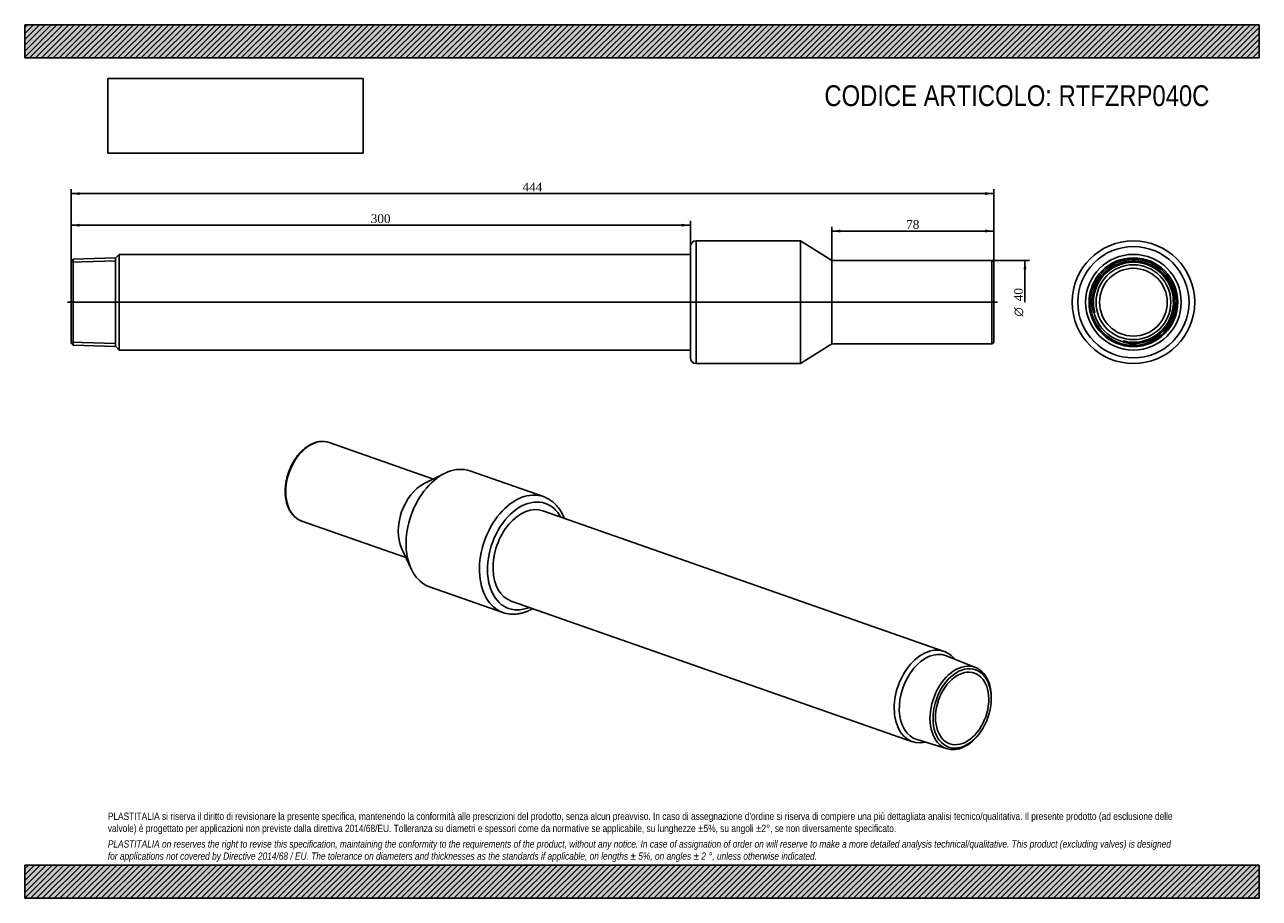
# Model space of a CAD drawing. Header units: millimetres. Extents: x 0 to 594, y 0 to 420.
import ezdxf
from ezdxf.enums import TextEntityAlignment as Align
from ezdxf.lldxf.tags import DXFTag

# ---------------------------------------------------------------- set-up
doc = ezdxf.new("R2010")
doc.units = ezdxf.units.MM
doc.header["$LTSCALE"] = 2
for name, color, linetype in [('COPERTURA_TUBO', 7, 'Continuous'), ('Default', 7, 'Continuous'), ('DV2_Default', 7, 'Continuous'), ('PARTE_PE_', 7, 'Continuous'), ('PARTEA_ACCIAIO', 7, 'Continuous')]:
    doc.layers.add(name, color=color, linetype=linetype)
doc.styles.add('SEACAD_Solid_Edge_ANSI1_Symbols', font='semeca1.ttf')
doc.styles.add('SEACAD_Times_New_Roman', font='times.ttf')
tags = doc.linetypes.add('CENTER2', pattern=[28.575, 19.05, -3.175, 3.175, -3.175]).pattern_tags.tags
tags[10:11] = [DXFTag(74, 4), DXFTag(75, 0), DXFTag(340, '0'), DXFTag(46, 0.0), DXFTag(50, 0.0), DXFTag(44, 0.0), DXFTag(45, 0.0)]
tags[8:9] = [DXFTag(74, 4), DXFTag(75, 0), DXFTag(340, '0'), DXFTag(46, 0.0), DXFTag(50, 0.0), DXFTag(44, 0.0), DXFTag(45, 0.0)]
tags[6:7] = [DXFTag(74, 4), DXFTag(75, 0), DXFTag(340, '0'), DXFTag(46, 0.0), DXFTag(50, 0.0), DXFTag(44, 0.0), DXFTag(45, 0.0)]
tags[4:5] = [DXFTag(74, 4), DXFTag(75, 0), DXFTag(340, '0'), DXFTag(46, 0.0), DXFTag(50, 0.0), DXFTag(44, 0.0), DXFTag(45, 0.0)]
doc.dimstyles.new('ANSImm', dxfattribs={"dimtxt": 4.2, "dimasz": 4.2, "dimexe": 2.1, "dimexo": 0, "dimgap": 1.05, "dimtad": 1, "dimdsep": 46, "dimtxsty": 'SEACAD_Times_New_Roman', "dimblk1": '_SE_FILLED', "dimblk2": '_SE_FILLED', "dimsah": 1, "dimcen": 2.1, "dimazin": 0, "dimtfac": 0.85, "dimtdec": 3, "dimtofl": 0, "dimtmove": 0, "dimatfit": 3, "dimfxl": 1, "dimarcsym": 0})
picture_1 = doc.add_image_def('image1.jpg', size_in_pixel=(4302, 1260))

# ---------------------------------------------------------------- blocks, each defined once
blk = doc.blocks.new('SE')
at = {"layer": 'COPERTURA_TUBO', "color": 7, "linetype": 'Continuous'}
for p, q in [((442.32, 118.7), (249.31, 186.3)), ((234.11, 142.89), (427.12, 75.29))]:
    blk.add_line(p, q, dxfattribs=at)
for start_param, end_param in [(0, 3.544103), (5.880675, 6.283185)]:
    blk.add_ellipse((434.72, 97), major_axis=(7.6, 21.71), ratio=0.667959, start_param=start_param, end_param=end_param, dxfattribs=at)
at = {"layer": 'PARTE_PE_', "color": 7, "linetype": 'Continuous'}
for p, q in [((196.63, 201.57), (146.48, 219.14)), ((201.93, 204.24), (192.22, 199.36)), ((249.53, 193.11), (214.23, 205.47)), ((133.26, 181.39), (183.41, 163.82)), ((181.34, 168.3), (185.89, 158.43)), ((194.73, 149.79), (230.03, 137.43))]:
    blk.add_line(p, q, dxfattribs=at)
for centre, radius, start, end in [((143.23, 209.73), 9.95, 70.96344, 98.62378), ((235.05, 151.94), 15.35, 250.92657, 278.55847)]:
    blk.add_arc(centre, radius, start, end, dxfattribs=at)
for centre, major_axis, start_param, end_param in [((139.87, 200.26), (6.61, 18.88), 0, 3.13664), ((204.48, 177.63), (9.75, 27.84), 0, 3.141593), ((193.95, 181.32), (6.61, 18.88), 0.604623, 2.536969), ((239.78, 165.27), (9.75, 27.84), 0, 3.141842), ((241.71, 164.59), (8.84, 25.25), 0, 3.677761), ((239.78, 165.27), (9.75, 27.84), 6.282711, 6.283185), ((241.71, 164.59), (7.6, 21.71), 0, 3.141593), ((241.71, 164.59), (8.84, 25.25), 5.747017, 6.283185), ((139.87, 200.26), (6.61, 18.88), 3.13664, 3.141593)]:
    blk.add_ellipse(centre, major_axis=major_axis, ratio=0.667959, start_param=start_param, end_param=end_param, dxfattribs=at)
for points, knots in [([(141.74, 219.57), (141.59, 219.55), (141.22, 219.49), (140.56, 219.35), (139.81, 219.13), (139.05, 218.87), (138.29, 218.55), (137.54, 218.18), (136.79, 217.76), (136.05, 217.3), (135.33, 216.78), (134.61, 216.23), (133.91, 215.62), (133.23, 214.98), (132.56, 214.3), (131.92, 213.58), (131.3, 212.82), (130.7, 212.03), (130.12, 211.2), (129.58, 210.35), (129.06, 209.47), (128.57, 208.57), (128.11, 207.64), (127.68, 206.7), (127.29, 205.73), (126.93, 204.75), (126.6, 203.76), (126.31, 202.76), (126.06, 201.76), (125.84, 200.75), (125.66, 199.73), (125.52, 198.72), (125.42, 197.72), (125.36, 196.72), (125.34, 195.72), (125.35, 194.74), (125.41, 193.78), (125.5, 192.83), (125.64, 191.9), (125.81, 191), (126.03, 190.11), (126.28, 189.26), (126.57, 188.43), (126.9, 187.64), (127.26, 186.88), (127.66, 186.16), (128.09, 185.48), (128.56, 184.84), (129.06, 184.24), (129.59, 183.68), (130.14, 183.18), (130.72, 182.71), (131.33, 182.3), (131.96, 181.94), (132.59, 181.64), (132.98, 181.49), (133.19, 181.41)], [0, 0, 0, 0, 0.010106, 0.028616, 0.047164, 0.06577, 0.084426, 0.103125, 0.12186, 0.140623, 0.159408, 0.178207, 0.197016, 0.21583, 0.234646, 0.253461, 0.272273, 0.291081, 0.309885, 0.328685, 0.347481, 0.366272, 0.385061, 0.403847, 0.422632, 0.441416, 0.460201, 0.478986, 0.497773, 0.516563, 0.535357, 0.554156, 0.572959, 0.591769, 0.610585, 0.629407, 0.648236, 0.667071, 0.685911, 0.704754, 0.723598, 0.742438, 0.76127, 0.780088, 0.798886, 0.817656, 0.83639, 0.85508, 0.873717, 0.892295, 0.91081, 0.92926, 0.947648, 0.96598, 0.984266, 1, 1, 1, 1]), ([(259.63, 182.69), (259.55, 182.88), (259.34, 183.4), (258.97, 184.21), (258.5, 185.13), (257.99, 186.02), (257.44, 186.86), (256.87, 187.66), (256.26, 188.42), (255.61, 189.14), (254.94, 189.8), (254.24, 190.43), (253.52, 191), (252.77, 191.52), (251.99, 192), (251.2, 192.42), (250.39, 192.79), (249.81, 193.02), (249.54, 193.11), (249.54, 193.11)], [0.7628896, 0.7628896, 0.7628896, 0.7628896, 0.7717802, 0.7873795, 0.8029455, 0.8184702, 0.833946, 0.8493652, 0.8647214, 0.8800093, 0.8952256, 0.9103689, 0.9254407, 0.9404449, 0.955388, 0.9702786, 0.9851278, 0.999948, 1, 1, 1, 1]), ([(237.34, 136.76), (237.53, 136.79), (237.99, 136.86), (238.81, 137.03), (239.75, 137.27), (240.69, 137.56), (241.63, 137.91), (242.57, 138.31), (243.5, 138.76), (244.11, 139.1), (244.42, 139.27), (244.42, 139.27)], [0, 0, 0, 0, 0.0085721, 0.0237399, 0.0389521, 0.0542314, 0.069574, 0.0849748, 0.1004274, 0.1159247, 0.1160068, 0.1160068, 0.1160068, 0.1160068])]:
    blk.add_open_spline(points, degree=3, knots=knots, dxfattribs=at)
at = {"layer": 'PARTEA_ACCIAIO', "color": 7, "linetype": 'Continuous'}
for p, q in [((457.52, 110.95), (443.42, 116.56)), ((464.96, 94.28), (464.99, 94.68)), ((459.82, 79.92), (460.05, 80.26)), ((429.31, 76.28), (443.84, 71.87))]:
    blk.add_line(p, q, dxfattribs=at)
for centre, major_axis, start_param, end_param in [((435.98, 96.55), (7.06, 20.15), 0, 3.169646), ((435.98, 96.55), (7.06, 20.15), 6.255132, 6.283185), ((450.31, 91.54), (-6.85, -19.55), 1.957799, 6.283185), ((450.31, 91.54), (-6.85, -19.55), 0, 1.183793)]:
    blk.add_ellipse(centre, major_axis=major_axis, ratio=0.667959, start_param=start_param, end_param=end_param, dxfattribs=at)
for major_axis in [(6.51, 18.57), (5.95, 16.99)]:
    blk.add_ellipse((451.02, 91.29), major_axis=major_axis, ratio=0.667959, dxfattribs=at)
blk = doc.blocks.new('SE1')
at = {"layer": 'COPERTURA_TUBO', "color": 7, "linetype": 'Continuous'}
for p, q in [((45.48, 309.58), (43.68, 307.78)), ((45.48, 263.58), (45.48, 309.58)), ((320.28, 309.58), (45.48, 309.58)), ((43.68, 265.38), (45.48, 263.58)), ((45.48, 263.58), (320.28, 263.58))]:
    blk.add_line(p, q, dxfattribs=at)
at = {"layer": 'DV2_Default', "color": 7, "linetype": 'CENTER2'}
blk.add_line((20.53, 286.58), (468.03, 286.58), dxfattribs=at)
at = {"layer": 'PARTE_PE_', "color": 7, "linetype": 'Continuous'}
for p, q in [((323.03, 257.08), (323.03, 316.08)), ((373.28, 316.08), (323.03, 316.08)), ((373.28, 257.08), (373.28, 316.08)), ((388.28, 306.58), (373.28, 316.08)), ((320.28, 259.83), (320.28, 313.33)), ((388.28, 266.58), (388.28, 306.58)), ((465.28, 306.58), (388.28, 306.58)), ((465.28, 266.58), (465.28, 306.58)), ((466.28, 305.58), (466.28, 267.58)), ((373.28, 257.08), (388.28, 266.58)), ((388.28, 266.58), (465.28, 266.58)), ((323.03, 257.08), (373.28, 257.08))]:
    blk.add_line(p, q, dxfattribs=at)
for centre, radius, start, end in [((323.03, 313.33), 2.75, 90, 180), ((465.28, 305.58), 1, 0, 90), ((465.28, 267.58), 1, 270, 0), ((323.03, 259.83), 2.75, 180, 270)]:
    blk.add_arc(centre, radius, start, end, dxfattribs=at)
at = {"layer": 'PARTEA_ACCIAIO', "color": 7, "linetype": 'Continuous'}
for p, q in [((23.28, 307.29), (22.28, 306.26)), ((22.28, 305.78), (43.68, 306.45)), ((22.28, 266.9), (22.28, 306.26)), ((43.68, 307.93), (23.28, 307.29)), ((23.28, 307.29), (23.28, 265.87)), ((43.68, 265.23), (43.68, 307.93)), ((22.28, 267.38), (43.68, 266.71)), ((22.28, 266.9), (23.28, 265.87)), ((23.28, 265.87), (43.68, 265.23))]:
    blk.add_line(p, q, dxfattribs=at)
blk = doc.blocks.new('SE2')
at = {"layer": 'COPERTURA_TUBO', "color": 7, "linetype": 'Continuous'}
blk.add_circle((533.43, 286.58), 23, dxfattribs=at)
at = {"layer": 'PARTE_PE_', "color": 7, "linetype": 'Continuous'}
for radius in [29.5, 26.75, 16.3]:
    blk.add_circle((533.43, 286.58), radius, dxfattribs=at)
at = {"layer": 'PARTEA_ACCIAIO', "color": 7, "linetype": 'Continuous'}
for radius in [21.35, 20.71, 19.68, 18]:
    blk.add_circle((533.43, 286.58), radius, dxfattribs=at)
for radius in [19.87, 19.23]:
    blk.add_arc((533.43, 286.58), radius, 255, 195, dxfattribs=at)
blk = doc.blocks.new('DMBLK7')
at = {"layer": 'Default', "linetype": 'Continuous'}
for points in [[(26.48, 339.5), (22.28, 338.8), (26.48, 338.1)], [(462.08, 339.5), (462.08, 338.1), (466.28, 338.8)]]:
    blk.add_hatch(color=7, dxfattribs=at).paths.add_polyline_path(points)
at = {"layer": 'Default', "color": 7, "linetype": 'Continuous'}
for p, q in [((22.28, 306.26), (22.28, 340.9)), ((466.28, 338.8), (22.28, 338.8)), ((466.28, 286.58), (466.28, 340.9))]:
    blk.add_line(p, q, dxfattribs=at)
at = {"layer": 'Default', "color": 7, "linetype": 'Continuous', "style": 'SEACAD_Times_New_Roman'}
blk.add_text('444', height=4.2, dxfattribs=at).set_placement((239.51, 344.05), align=Align.TOP_LEFT)
blk = doc.blocks.new('_SE_FILLED')
at = {"color": 0}
blk.add_line((0, 0), (-1, 0), dxfattribs=at)
blk.add_solid([(0, 0), (-1, -0.1665), (-1, 0.1665), (0, 0)], dxfattribs=at)
blk = doc.blocks.new('DMBLK8')
at = {"layer": 'Default', "linetype": 'Continuous'}
for points in [[(26.48, 324.3), (22.28, 323.6), (26.48, 322.9)], [(316.08, 324.3), (316.08, 322.9), (320.28, 323.6)]]:
    blk.add_hatch(color=7, dxfattribs=at).paths.add_polyline_path(points)
at = {"layer": 'Default', "color": 7, "linetype": 'Continuous'}
for p, q in [((22.28, 286.58), (22.28, 325.7)), ((22.28, 323.6), (320.28, 323.6)), ((320.28, 286.58), (320.28, 325.7))]:
    blk.add_line(p, q, dxfattribs=at)
at = {"layer": 'Default', "color": 7, "linetype": 'Continuous', "style": 'SEACAD_Times_New_Roman'}
blk.add_text('300', height=4.2, dxfattribs=at).set_placement((166.51, 328.85), align=Align.TOP_LEFT)
blk = doc.blocks.new('DMBLK9')
at = {"layer": 'Default', "linetype": 'Continuous'}
for points in [[(392.48, 321.5), (388.28, 320.8), (392.48, 320.1)], [(462.08, 321.5), (462.08, 320.1), (466.28, 320.8)]]:
    blk.add_hatch(color=7, dxfattribs=at).paths.add_polyline_path(points)
at = {"layer": 'Default', "color": 7, "linetype": 'Continuous'}
for p, q in [((388.28, 286.58), (388.28, 322.9)), ((388.28, 320.8), (466.28, 320.8)), ((466.28, 305.58), (466.28, 322.9))]:
    blk.add_line(p, q, dxfattribs=at)
at = {"layer": 'Default', "color": 7, "linetype": 'Continuous', "style": 'SEACAD_Times_New_Roman'}
blk.add_text('78', height=4.2, dxfattribs=at).set_placement((424.1, 326.05), align=Align.TOP_LEFT)
blk = doc.blocks.new('GDimGGroup')
at = {"layer": 'Default', "linetype": 'Continuous'}
blk.add_hatch(color=7, dxfattribs=at).paths.add_polyline_path([(481.96, 302.38), (481.26, 306.58), (480.56, 302.38)])
at = {"layer": 'Default', "color": 7, "linetype": 'Continuous'}
for p, q in [((465.28, 306.58), (483.36, 306.58)), ((481.26, 306.58), (481.26, 286.58))]:
    blk.add_line(p, q, dxfattribs=at)
for s, style, p in [('40', 'SEACAD_Times_New_Roman', (476.01, 287.05)), ('O', 'SEACAD_Solid_Edge_ANSI1_Symbols', (476.01, 279.74))]:
    blk.add_text(s, height=4.2, rotation=90, dxfattribs=dict(at, style=style)).set_placement(p, align=Align.TOP_LEFT)

msp = doc.modelspace()

# ---------------------------------------------------------------- hatches: boundary and pattern name
at = {"layer": 'Default', "linetype": 'Continuous'}
h = msp.add_hatch(dxfattribs=at)
h.set_pattern_fill('LINE', scale=0.62992, angle=45, style=0)
h.paths.add_polyline_path([(594, 404), (594, 420), (0, 420), (0, 404)])
for points in [[(594, 404), (594, 420), (0, 420), (0, 404)], [(594, 0), (594, 16), (0, 16), (0, 0)]]:
    msp.add_hatch(color=7, dxfattribs=at).paths.add_polyline_path(points)
h = msp.add_hatch(dxfattribs=at)
h.set_pattern_fill('LINE', scale=0.62992, angle=45, style=0)
h.paths.add_polyline_path([(594, 0), (594, 16), (0, 16), (0, 0)])

# ---------------------------------------------------------------- linework, layer by layer
at = {"layer": 'Default', "color": 7, "linetype": 'Continuous'}
for p, q in [((0, 420), (594, 420)), ((0, 404), (0, 420)), ((594, 420), (594, 404)), ((594, 404), (0, 404)), ((0, 16), (594, 16)), ((0, 0), (0, 16)), ((594, 16), (594, 0)), ((594, 0), (0, 0))]:
    msp.add_line(p, q, dxfattribs=at)

# ---------------------------------------------------------------- block references
at = {"layer": 'Default'}
for name in ['SE1', 'SE2', 'GDimGGroup', 'SE']:
    msp.add_blockref(name, (0, 0), dxfattribs=at)

# ---------------------------------------------------------------- texts
at = {"layer": 'Default', "attachment_point": 1}
for s, insert, char_height, width in [('{\\fArial Narrow|b0||i0||c0|p34;\\C7;\\H10.;\\W1.;CODICE ARTICOLO: RTFZRP040C}', (384.775, 390.864), 10, 200.77001), ("{\\fArial Narrow|b0||i0||c0|p34;\\C7;\\H3.5;\\W1.;PLASTITALIA si riserva il diritto di revisionare la presente specifica, mantenendo la conformità alle prescrizioni del prodotto, senza alcun preavviso. In caso di assegnazione d'ordine si riserva di compiere una più dettagliata analisi tecnico/qualitativa. Il presente prodotto (ad esclusione delle \\P}{\\fArial Narrow|b0||i0||c0|p34;\\C7;\\H3.5;\\W1.;valvole) è progettato per applicazioni non previste dalla direttiva 2014/68/EU. Tolleranza su diametri e spessori come da normative se applicabile, su lunghezze ±5%, su angoli ±2°, se non diversamente specificato.\\P}{\\fArial Narrow|b0||i0||c0|p34;\\C7;\\H1.;\\W1.;   \\P}{\\fArial Narrow|b0||i1||c0|p34;\\C7;\\H3.5;\\W1.;PLASTITALIA on reserves the right to revise this specification, maintaining the conformity to the requirements of the product, without any notice. In case of assignation of order on will reserve to make a more detailed analysis technical/qualitative. This product (excluding valves) is designed \\P}{\\fArial Narrow|b0||i1||c0|p34;\\C7;\\H3.5;\\W1.;for applications not covered by Directive 2014/68 / EU. The tolerance on diameters and thicknesses as the standards if applicable, on lengths ± 5%, on angles ± 2 °, unless otherwise indicated.\\P}", (40, 41.205), 3.5, 514)]:
    msp.add_mtext(s, dxfattribs=dict(at, insert=insert, char_height=char_height, width=width))

# ---------------------------------------------------------------- dimensions: what is measured, and where the dimension line sits
at = {"layer": 'Default', "color": 7, "linetype": 'Continuous'}
for base, p1, p2, picture, middle in [((22.283, 338.8), (466.283, 286.58), (22.283, 306.261), 'DMBLK7', (244.283, 338.8)), ((466.283, 320.8), (388.283, 286.58), (466.283, 305.58), 'DMBLK9', (427.283, 320.8))]:
    dim = msp.add_linear_dim(base=base, p1=p1, p2=p2, text='\\A1;<>', dimstyle='ANSImm', dxfattribs=at)
    dim.commit()
    dim.dimension.update_dxf_attribs({"geometry": picture, "text_midpoint": middle, "dimtype": 160})
dim = msp.add_linear_dim(base=(22.283, 323.599), p1=(22.283, 286.58), p2=(320.283, 286.58), angle=0, text='\\A1;<>', dimstyle='ANSImm', override={"dimdec": 0, "dimrnd": 10, "dimtdec": 4}, dxfattribs=at)
dim.commit()
dim.dimension.update_dxf_attribs({"geometry": 'DMBLK8', "text_midpoint": (171.283, 323.599), "dimtype": 161})

# ---------------------------------------------------------------- pictures from other files: only their frames are drawn
image = msp.add_image(picture_1, insert=(40, 358.206), size_in_units=(122.914, 36))
image.dxf.flags = 7

doc.saveas('drawing.dxf')
